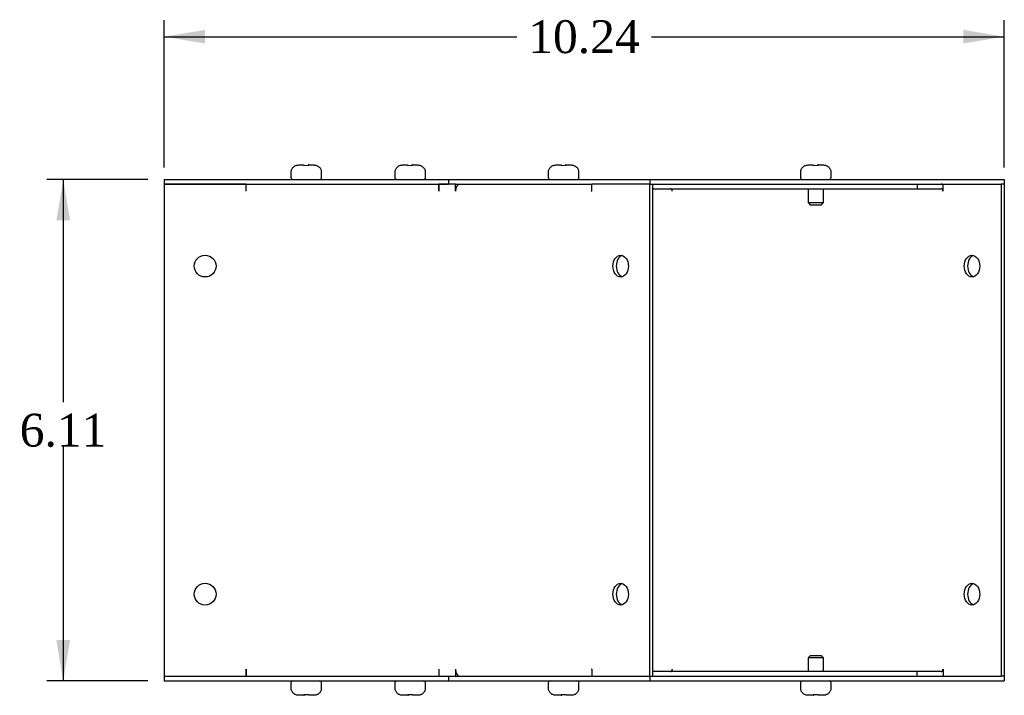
# Model space of a CAD drawing. Header units: inches. Extents: x 0.2 to 77.9, y -0.5 to 51.8.
# Tile 5 of 7: x 41.5 to 53.5, y 22.8 to 31. Entities that reach past the tile are written whole.
import ezdxf
from ezdxf.enums import TextEntityAlignment as Align

# ---------------------------------------------------------------- set-up
doc = ezdxf.new("R2010")
doc.units = ezdxf.units.IN
doc.header["$MEASUREMENT"] = 0
for name, color, linetype in [('COM55573-3', 7, 'Continuous'), ('COM55574-3', 7, 'Continuous'), ('COM55575-3', 7, 'Continuous'), ('Default', 7, 'Continuous'), ('SCS19491', 7, 'Continuous')]:
    doc.layers.add(name, color=color, linetype=linetype)
doc.styles.add('SEACAD_Times_New_Roman', font='times.ttf')
doc.dimstyles.new('HAMMOND_(STH_-_66x44)', dxfattribs={"dimtxt": 0.4, "dimasz": 0.5, "dimexe": 0.2, "dimexo": 0.2, "dimgap": 0.1, "dimtad": 0, "dimtih": 1, "dimtoh": 1, "dimzin": 0, "dimdsep": 46, "dimtxsty": 'SEACAD_Times_New_Roman', "dimblk1": '_SE_FILLED', "dimblk2": '_SE_FILLED', "dimsah": 1, "dimcen": 0.2, "dimadec": 0, "dimazin": 0, "dimtfac": 0.8, "dimtofl": 0, "dimtmove": 0, "dimatfit": 3, "dimfxl": 1, "dimtolj": 1, "dimtzin": 0, "dimarcsym": 0})

# ---------------------------------------------------------------- blocks, each defined once
blk = doc.blocks.new('SE4')
at = {"layer": 'COM55573-3', "color": 7, "linetype": 'Continuous'}
for p, q in [((43.286, 29.043), (46.754, 29.043)), ((43.286, 29.043), (43.286, 28.986)), ((43.286, 28.986), (46.742, 28.986)), ((46.754, 29.043), (49.206, 29.043)), ((46.754, 29.043), (46.754, 28.986)), ((46.754, 28.986), (46.762, 28.986)), ((46.838, 28.986), (48.499, 28.986)), ((49.206, 29.043), (53.529, 29.043)), ((49.206, 29.043), (49.206, 28.986)), ((49.206, 28.986), (53.489, 28.986)), ((49.206, 28.986), (49.206, 28.986)), ((53.529, 29.043), (53.529, 28.986)), ((43.286, 22.986), (46.742, 22.986)), ((43.286, 22.986), (43.286, 22.929)), ((43.286, 22.929), (46.754, 22.929)), ((46.754, 22.986), (46.762, 22.986)), ((46.754, 22.986), (46.754, 22.929)), ((46.754, 22.929), (49.206, 22.929)), ((46.838, 22.986), (48.499, 22.986)), ((49.206, 22.986), (49.206, 22.986)), ((49.206, 22.986), (53.489, 22.986)), ((49.206, 22.986), (49.206, 22.929)), ((49.206, 22.929), (53.529, 22.929)), ((53.529, 22.986), (53.529, 22.929))]:
    blk.add_line(p, q, dxfattribs=at)
at = {"layer": 'COM55574-3', "color": 7, "linetype": 'Continuous'}
for p, q in [((43.286, 28.986), (43.286, 22.986)), ((44.286, 28.986), (43.286, 28.986)), ((44.286, 28.9), (44.286, 28.986)), ((44.286, 28.9), (44.286, 28.986)), ((46.742, 28.986), (46.634, 28.986)), ((46.634, 28.9), (46.634, 28.986)), ((46.634, 28.986), (46.634, 28.9)), ((46.762, 28.986), (46.742, 28.986)), ((46.838, 28.986), (46.762, 28.986)), ((46.838, 28.9), (46.838, 28.986)), ((46.838, 28.986), (46.838, 28.986)), ((46.879, 28.981), (46.879, 28.986)), ((49.206, 28.986), (48.499, 28.986)), ((48.499, 28.9), (48.499, 28.986)), ((49.206, 22.986), (49.206, 28.986)), ((49.206, 28.986), (49.206, 28.986)), ((49.246, 22.986), (49.246, 28.986)), ((44.286, 28.9), (44.286, 28.9)), ((46.634, 28.9), (46.634, 28.9)), ((46.838, 28.9), (46.839, 28.9)), ((48.498, 28.9), (48.499, 28.9)), ((44.286, 23.072), (44.286, 22.986)), ((44.286, 23.072), (44.286, 23.072)), ((44.286, 22.986), (44.286, 23.072)), ((46.634, 23.072), (46.634, 23.072)), ((46.634, 23.072), (46.634, 22.986)), ((46.634, 23.072), (46.634, 22.986)), ((46.838, 23.072), (46.838, 22.986)), ((46.839, 23.072), (46.838, 23.072)), ((48.499, 23.072), (48.498, 23.072)), ((48.499, 23.072), (48.499, 22.986)), ((43.286, 22.986), (44.286, 22.986)), ((46.634, 22.986), (46.742, 22.986)), ((46.742, 22.986), (46.762, 22.986)), ((46.762, 22.986), (46.838, 22.986)), ((46.838, 22.986), (46.838, 22.986)), ((46.879, 22.991), (46.879, 22.986)), ((48.499, 22.986), (49.206, 22.986)), ((49.206, 22.986), (49.206, 22.986))]:
    blk.add_line(p, q, dxfattribs=at)
for centre in [(43.786, 27.986), (43.786, 23.986)]:
    blk.add_circle(centre, 0.133, dxfattribs=at)
for centre, major_axis, start_param, end_param in [((46.899, 28.9), (0, -0.086), 3.141593, 4.712389), ((48.559, 28.9), (0, 0.086), 1.528001, 1.570796), ((48.892, 27.986), (0, 0.133), 0.21596, 2.925632), ((48.892, 23.986), (0, -0.133), 3.357553, 6.067225), ((46.899, 23.072), (0, -0.086), 4.712389, 6.283185), ((48.559, 23.072), (0, 0.086), 1.570796, 1.613592)]:
    blk.add_ellipse(centre, major_axis=major_axis, ratio=0.707107, start_param=start_param, end_param=end_param, dxfattribs=at)
for centre, major_axis in [((48.852, 27.986), (0, 0.133)), ((48.852, 23.986), (0, -0.133))]:
    blk.add_ellipse(centre, major_axis=major_axis, ratio=0.707107, dxfattribs=at)
at = {"layer": 'COM55575-3', "color": 7, "linetype": 'Continuous'}
for p, q in [((46.634, 28.929), (46.634, 28.929)), ((49.246, 28.929), (52.468, 28.929)), ((52.468, 28.986), (52.468, 28.929)), ((52.468, 28.929), (52.761, 28.929)), ((52.782, 28.9), (52.782, 28.986)), ((53.489, 28.986), (53.489, 22.986)), ((53.529, 28.986), (53.489, 28.986)), ((53.489, 28.986), (53.489, 28.986)), ((53.529, 28.986), (53.529, 22.986)), ((49.48, 28.9), (49.48, 28.902)), ((49.48, 28.9), (49.48, 28.9)), ((52.782, 28.9), (52.782, 28.9)), ((49.48, 23.072), (49.48, 23.072)), ((49.48, 23.072), (49.48, 23.07)), ((52.782, 23.072), (52.782, 22.986)), ((52.782, 23.072), (52.782, 23.072)), ((46.634, 23.043), (46.634, 23.043)), ((52.468, 23.043), (49.246, 23.043)), ((52.468, 22.986), (52.468, 23.043)), ((52.761, 23.043), (52.468, 23.043)), ((53.489, 22.986), (53.489, 22.986)), ((53.529, 22.986), (53.489, 22.986))]:
    blk.add_line(p, q, dxfattribs=at)
for centre, major_axis, start_param, end_param in [((49.46, 28.9), (0, 0.029), 4.712389, 6.283185), ((52.761, 28.9), (0, -0.086), 2.796669, 3.141593), ((52.761, 28.9), (0, -0.029), 1.570796, 3.141593), ((53.175, 27.986), (0, -0.133), 3.357553, 6.067225), ((53.175, 23.986), (0, -0.133), 3.357553, 6.067225), ((49.46, 23.072), (0, 0.029), 3.141593, 4.712389), ((52.761, 23.072), (0, -0.029), 0, 1.570796), ((52.761, 23.072), (0, -0.086), 0, 0.344924)]:
    blk.add_ellipse(centre, major_axis=major_axis, ratio=0.707107, start_param=start_param, end_param=end_param, dxfattribs=at)
for centre in [(53.135, 27.986), (53.135, 23.986)]:
    blk.add_ellipse(centre, major_axis=(0, -0.133), ratio=0.707107, dxfattribs=at)
at = {"layer": 'SCS19491', "color": 7, "linetype": 'Continuous'}
for p, q in [((44.927, 29.218), (44.989, 29.218)), ((44.99, 29.213), (45.05, 29.214)), ((45.044, 29.218), (45.041, 29.218)), ((45.046, 29.218), (45.044, 29.218)), ((45.044, 29.218), (45.044, 29.214)), ((45.049, 29.218), (45.046, 29.218)), ((45.046, 29.214), (45.046, 29.218)), ((45.049, 29.218), (45.113, 29.218)), ((45.05, 29.214), (45.049, 29.218)), ((46.193, 29.218), (46.255, 29.218)), ((46.256, 29.213), (46.316, 29.214)), ((46.31, 29.218), (46.308, 29.218)), ((46.313, 29.218), (46.31, 29.218)), ((46.31, 29.218), (46.31, 29.214)), ((46.315, 29.218), (46.313, 29.218)), ((46.313, 29.214), (46.313, 29.218)), ((46.315, 29.218), (46.379, 29.218)), ((46.316, 29.214), (46.315, 29.218)), ((48.064, 29.218), (48.125, 29.218)), ((48.126, 29.213), (48.186, 29.214)), ((48.18, 29.218), (48.178, 29.218)), ((48.183, 29.218), (48.18, 29.218)), ((48.18, 29.218), (48.18, 29.214)), ((48.185, 29.218), (48.183, 29.218)), ((48.183, 29.214), (48.183, 29.218)), ((48.185, 29.218), (48.249, 29.218)), ((48.186, 29.214), (48.185, 29.218)), ((51.138, 29.218), (51.2, 29.218)), ((51.201, 29.213), (51.261, 29.214)), ((51.255, 29.218), (51.252, 29.218)), ((51.257, 29.218), (51.255, 29.218)), ((51.255, 29.218), (51.255, 29.214)), ((51.26, 29.218), (51.257, 29.218)), ((51.257, 29.214), (51.257, 29.218)), ((51.26, 29.218), (51.323, 29.218)), ((51.261, 29.214), (51.26, 29.218)), ((44.832, 29.128), (44.832, 29.068)), ((44.836, 29.143), (44.834, 29.143)), ((45.204, 29.143), (45.206, 29.143)), ((45.207, 29.068), (45.207, 29.128)), ((46.099, 29.128), (46.099, 29.068)), ((46.102, 29.143), (46.1, 29.143)), ((46.47, 29.143), (46.472, 29.143)), ((46.474, 29.068), (46.474, 29.128)), ((47.969, 29.128), (47.969, 29.068)), ((47.973, 29.143), (47.97, 29.143)), ((48.34, 29.143), (48.343, 29.143)), ((48.344, 29.068), (48.344, 29.128)), ((51.043, 29.128), (51.043, 29.068)), ((51.047, 29.143), (51.044, 29.143)), ((51.415, 29.143), (51.417, 29.143)), ((51.418, 29.068), (51.418, 29.128)), ((51.136, 28.929), (51.136, 28.76)), ((51.326, 28.76), (51.326, 28.929)), ((51.136, 28.76), (51.326, 28.76)), ((51.136, 28.76), (51.166, 28.73)), ((51.296, 28.73), (51.166, 28.73)), ((51.296, 28.73), (51.326, 28.76)), ((51.166, 23.241), (51.136, 23.211)), ((51.326, 23.211), (51.136, 23.211)), ((51.136, 23.211), (51.136, 23.043)), ((51.166, 23.241), (51.296, 23.241)), ((51.326, 23.211), (51.296, 23.241)), ((51.326, 23.043), (51.326, 23.211)), ((44.832, 22.904), (44.832, 22.844)), ((44.834, 22.829), (44.836, 22.829)), ((45.204, 22.829), (45.206, 22.829)), ((45.207, 22.844), (45.207, 22.904)), ((46.099, 22.904), (46.099, 22.844)), ((46.102, 22.829), (46.1, 22.829)), ((46.47, 22.829), (46.472, 22.829)), ((46.474, 22.844), (46.474, 22.904)), ((47.969, 22.904), (47.969, 22.844)), ((47.973, 22.829), (47.97, 22.829)), ((48.34, 22.829), (48.343, 22.829)), ((48.344, 22.844), (48.344, 22.904)), ((51.043, 22.904), (51.043, 22.844)), ((51.047, 22.829), (51.044, 22.829)), ((51.415, 22.829), (51.417, 22.829)), ((51.418, 22.844), (51.418, 22.904)), ((44.991, 22.754), (44.927, 22.754)), ((45.05, 22.758), (44.99, 22.758)), ((44.99, 22.758), (44.991, 22.754)), ((44.991, 22.754), (44.993, 22.754)), ((44.993, 22.758), (44.993, 22.754)), ((44.993, 22.754), (44.996, 22.754)), ((44.996, 22.754), (44.996, 22.758)), ((44.996, 22.754), (44.998, 22.754)), ((45.113, 22.754), (45.051, 22.754)), ((46.257, 22.754), (46.193, 22.754)), ((46.316, 22.758), (46.256, 22.758)), ((46.256, 22.758), (46.257, 22.754)), ((46.257, 22.754), (46.26, 22.754)), ((46.26, 22.758), (46.26, 22.754)), ((46.26, 22.754), (46.262, 22.754)), ((46.262, 22.754), (46.262, 22.758)), ((46.262, 22.754), (46.265, 22.754)), ((46.379, 22.754), (46.317, 22.754)), ((48.127, 22.754), (48.064, 22.754)), ((48.186, 22.758), (48.126, 22.758)), ((48.126, 22.758), (48.127, 22.754)), ((48.127, 22.754), (48.13, 22.754)), ((48.13, 22.758), (48.13, 22.754)), ((48.13, 22.754), (48.132, 22.754)), ((48.132, 22.754), (48.132, 22.758)), ((48.132, 22.754), (48.135, 22.754)), ((48.249, 22.754), (48.188, 22.754)), ((51.202, 22.754), (51.138, 22.754)), ((51.261, 22.758), (51.201, 22.758)), ((51.201, 22.758), (51.202, 22.754)), ((51.202, 22.754), (51.204, 22.754)), ((51.204, 22.758), (51.204, 22.754)), ((51.204, 22.754), (51.207, 22.754)), ((51.207, 22.754), (51.207, 22.758)), ((51.207, 22.754), (51.209, 22.754)), ((51.323, 22.754), (51.262, 22.754))]:
    blk.add_line(p, q, dxfattribs=at)
for centre, radius, start, end in [((44.922, 29.128), 0.09, 170.4059, 180), ((44.857, 29.068), 0.025, 180, 270), ((45.182, 29.068), 0.025, 270, 0), ((45.117, 29.128), 0.09, 0, 9.5941), ((46.189, 29.128), 0.09, 170.4059, 180), ((46.124, 29.068), 0.025, 180, 270), ((46.449, 29.068), 0.025, 270, 0), ((46.384, 29.128), 0.09, 0, 9.5941), ((48.059, 29.128), 0.09, 170.4059, 180), ((47.994, 29.068), 0.025, 180, 270), ((48.319, 29.068), 0.025, 270, 0), ((48.254, 29.128), 0.09, 0, 9.5941), ((51.133, 29.128), 0.09, 170.4059, 180), ((51.068, 29.068), 0.025, 180, 270), ((51.393, 29.068), 0.025, 270, 0), ((51.328, 29.128), 0.09, 0, 9.5941), ((44.857, 22.904), 0.025, 90, 180), ((45.182, 22.904), 0.025, 0, 90), ((46.124, 22.904), 0.025, 90, 180), ((46.449, 22.904), 0.025, 0, 90), ((47.994, 22.904), 0.025, 90, 180), ((48.319, 22.904), 0.025, 0, 90), ((51.068, 22.904), 0.025, 90, 180), ((51.393, 22.904), 0.025, 0, 90), ((44.922, 22.844), 0.09, 180, 189.5941), ((45.117, 22.844), 0.09, 350.4059, 0), ((46.189, 22.844), 0.09, 180, 189.5941), ((46.384, 22.844), 0.09, 350.4059, 0), ((48.059, 22.844), 0.09, 180, 189.5941), ((48.254, 22.844), 0.09, 350.4059, 0), ((51.133, 22.844), 0.09, 180, 189.5941), ((51.328, 22.844), 0.09, 350.4059, 0)]:
    blk.add_arc(centre, radius, start, end, dxfattribs=at)
for points in [[(44.836, 29.143), (44.837, 29.148), (44.838, 29.153), (44.842, 29.163), (44.844, 29.168), (44.85, 29.177), (44.853, 29.182), (44.86, 29.19), (44.864, 29.194), (44.872, 29.2), (44.876, 29.204), (44.886, 29.209), (44.891, 29.211), (44.901, 29.214), (44.906, 29.216), (44.916, 29.217), (44.922, 29.218), (44.927, 29.218)], [(45.113, 29.218), (45.118, 29.218), (45.123, 29.217), (45.134, 29.216), (45.139, 29.214), (45.149, 29.211), (45.154, 29.209), (45.164, 29.203), (45.168, 29.2), (45.176, 29.194), (45.18, 29.19), (45.187, 29.182), (45.19, 29.177), (45.195, 29.168), (45.198, 29.163), (45.201, 29.153), (45.203, 29.148), (45.204, 29.143)], [(46.102, 29.143), (46.103, 29.148), (46.105, 29.153), (46.108, 29.163), (46.111, 29.168), (46.116, 29.177), (46.119, 29.182), (46.126, 29.19), (46.13, 29.194), (46.138, 29.2), (46.143, 29.204), (46.152, 29.209), (46.157, 29.211), (46.167, 29.214), (46.172, 29.216), (46.183, 29.217), (46.188, 29.218), (46.193, 29.218)], [(46.379, 29.218), (46.384, 29.218), (46.39, 29.217), (46.4, 29.216), (46.405, 29.214), (46.415, 29.211), (46.42, 29.209), (46.43, 29.203), (46.434, 29.2), (46.442, 29.194), (46.446, 29.19), (46.453, 29.182), (46.456, 29.177), (46.462, 29.168), (46.464, 29.163), (46.468, 29.153), (46.469, 29.148), (46.47, 29.143)], [(47.973, 29.143), (47.973, 29.148), (47.975, 29.153), (47.979, 29.163), (47.981, 29.168), (47.986, 29.177), (47.989, 29.182), (47.996, 29.19), (48, 29.194), (48.008, 29.2), (48.013, 29.204), (48.022, 29.209), (48.027, 29.211), (48.037, 29.214), (48.042, 29.216), (48.053, 29.217), (48.058, 29.218), (48.064, 29.218)], [(48.249, 29.218), (48.255, 29.218), (48.26, 29.217), (48.27, 29.216), (48.276, 29.214), (48.286, 29.211), (48.291, 29.209), (48.3, 29.203), (48.304, 29.2), (48.313, 29.194), (48.317, 29.19), (48.323, 29.182), (48.327, 29.177), (48.332, 29.168), (48.334, 29.163), (48.338, 29.153), (48.339, 29.148), (48.34, 29.143)], [(51.047, 29.143), (51.048, 29.148), (51.049, 29.153), (51.053, 29.163), (51.055, 29.168), (51.061, 29.177), (51.064, 29.182), (51.071, 29.19), (51.074, 29.194), (51.083, 29.2), (51.087, 29.204), (51.097, 29.209), (51.101, 29.211), (51.112, 29.214), (51.117, 29.216), (51.127, 29.217), (51.133, 29.218), (51.138, 29.218)], [(51.323, 29.218), (51.329, 29.218), (51.334, 29.217), (51.345, 29.216), (51.35, 29.214), (51.36, 29.211), (51.365, 29.209), (51.374, 29.203), (51.379, 29.2), (51.387, 29.194), (51.391, 29.19), (51.398, 29.182), (51.401, 29.177), (51.406, 29.168), (51.409, 29.163), (51.412, 29.153), (51.414, 29.148), (51.415, 29.143)], [(44.927, 22.754), (44.922, 22.754), (44.916, 22.754), (44.906, 22.756), (44.901, 22.757), (44.891, 22.761), (44.886, 22.763), (44.876, 22.768), (44.872, 22.771), (44.864, 22.778), (44.86, 22.782), (44.853, 22.79), (44.85, 22.794), (44.844, 22.804), (44.842, 22.808), (44.838, 22.819), (44.837, 22.824), (44.836, 22.829)], [(45.204, 22.829), (45.203, 22.824), (45.201, 22.818), (45.198, 22.808), (45.196, 22.804), (45.19, 22.794), (45.187, 22.79), (45.18, 22.782), (45.176, 22.778), (45.168, 22.771), (45.163, 22.768), (45.154, 22.763), (45.149, 22.761), (45.139, 22.757), (45.134, 22.756), (45.123, 22.754), (45.118, 22.754), (45.113, 22.754)], [(46.193, 22.754), (46.188, 22.754), (46.183, 22.754), (46.172, 22.756), (46.167, 22.757), (46.157, 22.761), (46.152, 22.763), (46.143, 22.768), (46.138, 22.771), (46.13, 22.778), (46.126, 22.782), (46.119, 22.79), (46.116, 22.794), (46.111, 22.804), (46.108, 22.808), (46.105, 22.819), (46.103, 22.824), (46.102, 22.829)], [(46.47, 22.829), (46.469, 22.824), (46.468, 22.818), (46.464, 22.808), (46.462, 22.804), (46.456, 22.794), (46.453, 22.79), (46.446, 22.782), (46.442, 22.778), (46.434, 22.771), (46.43, 22.768), (46.42, 22.763), (46.416, 22.761), (46.405, 22.757), (46.4, 22.756), (46.39, 22.754), (46.384, 22.754), (46.379, 22.754)], [(48.064, 22.754), (48.058, 22.754), (48.053, 22.754), (48.042, 22.756), (48.037, 22.757), (48.027, 22.761), (48.022, 22.763), (48.013, 22.768), (48.008, 22.771), (48, 22.778), (47.996, 22.782), (47.989, 22.79), (47.986, 22.794), (47.981, 22.804), (47.979, 22.808), (47.975, 22.819), (47.973, 22.824), (47.973, 22.829)], [(48.34, 22.829), (48.339, 22.824), (48.338, 22.818), (48.334, 22.808), (48.332, 22.804), (48.327, 22.794), (48.323, 22.79), (48.316, 22.782), (48.313, 22.778), (48.304, 22.771), (48.3, 22.768), (48.291, 22.763), (48.286, 22.761), (48.276, 22.757), (48.27, 22.756), (48.26, 22.754), (48.255, 22.754), (48.249, 22.754)], [(51.138, 22.754), (51.133, 22.754), (51.127, 22.754), (51.117, 22.756), (51.112, 22.757), (51.101, 22.761), (51.097, 22.763), (51.087, 22.768), (51.083, 22.771), (51.074, 22.778), (51.071, 22.782), (51.064, 22.79), (51.061, 22.794), (51.055, 22.804), (51.053, 22.808), (51.049, 22.819), (51.048, 22.824), (51.047, 22.829)], [(51.415, 22.829), (51.414, 22.824), (51.412, 22.818), (51.409, 22.808), (51.406, 22.804), (51.401, 22.794), (51.398, 22.79), (51.391, 22.782), (51.387, 22.778), (51.379, 22.771), (51.374, 22.768), (51.365, 22.763), (51.36, 22.761), (51.35, 22.757), (51.345, 22.756), (51.334, 22.754), (51.329, 22.754), (51.323, 22.754)]]:
    blk.add_open_spline(points, degree=3, knots=[0, 0, 0, 0, 0.125, 0.125, 0.25, 0.25, 0.375, 0.375, 0.5, 0.5, 0.625, 0.625, 0.75, 0.75, 0.875, 0.875, 1, 1, 1, 1], dxfattribs=at)
for points in [[(44.989, 29.218), (44.989, 29.218), (44.99, 29.216), (44.99, 29.213)], [(46.255, 29.218), (46.255, 29.218), (46.256, 29.216), (46.256, 29.213)], [(48.125, 29.218), (48.126, 29.218), (48.126, 29.216), (48.126, 29.213)], [(51.2, 29.218), (51.2, 29.218), (51.2, 29.216), (51.201, 29.213)], [(45.051, 22.754), (45.051, 22.754), (45.05, 22.755), (45.05, 22.758)], [(46.317, 22.754), (46.317, 22.754), (46.317, 22.755), (46.316, 22.758)], [(48.188, 22.754), (48.187, 22.754), (48.187, 22.755), (48.186, 22.758)], [(51.262, 22.754), (51.261, 22.754), (51.261, 22.755), (51.261, 22.758)]]:
    blk.add_open_spline(points, degree=3, dxfattribs=at)
blk = doc.blocks.new('DMBLK8104')
at = {"layer": 'Default', "linetype": 'Continuous', "transparency": 16777216}
for points in [[(43.786, 30.865), (43.286, 30.782), (43.786, 30.699)], [(53.029, 30.865), (53.029, 30.699), (53.529, 30.782)]]:
    blk.add_hatch(color=7, dxfattribs=at).paths.add_polyline_path(points)
at = {"layer": 'Default', "color": 7, "linetype": 'Continuous', "transparency": 16777216}
for p, q in [((43.286, 29.186), (43.286, 30.982)), ((53.529, 29.186), (53.529, 30.982)), ((43.286, 30.782), (47.585, 30.782)), ((49.23, 30.782), (53.529, 30.782))]:
    blk.add_line(p, q, dxfattribs=at)
at = {"layer": 'Default', "color": 7, "linetype": 'Continuous', "transparency": 16777216, "style": 'SEACAD_Times_New_Roman'}
blk.add_text('10.24', height=0.4, dxfattribs=at).set_placement((47.725, 30.982), align=Align.TOP_LEFT)
blk = doc.blocks.new('_SE_FILLED')
at = {"color": 0}
blk.add_line((0, 0), (-1, 0), dxfattribs=at)
blk.add_solid([(0, 0), (-1, -0.1665), (-1, 0.1665), (0, 0)], dxfattribs=at)
blk = doc.blocks.new('DMBLK8105')
at = {"layer": 'Default', "linetype": 'Continuous', "transparency": 16777216}
for points in [[(41.973, 28.543), (42.14, 28.543), (42.057, 29.043)], [(41.973, 23.429), (42.057, 22.929), (42.14, 23.429)]]:
    blk.add_hatch(color=7, dxfattribs=at).paths.add_polyline_path(points)
at = {"layer": 'Default', "color": 7, "linetype": 'Continuous', "transparency": 16777216}
for p, q in [((43.086, 29.043), (41.857, 29.043)), ((42.057, 29.043), (42.057, 26.326)), ((42.057, 25.786), (42.057, 22.929)), ((43.086, 22.929), (41.857, 22.929))]:
    blk.add_line(p, q, dxfattribs=at)
at = {"layer": 'Default', "color": 7, "linetype": 'Continuous', "transparency": 16777216, "style": 'SEACAD_Times_New_Roman'}
blk.add_text('6.11', height=0.4, dxfattribs=at).set_placement((41.526, 26.186), align=Align.TOP_LEFT)

msp = doc.modelspace()

# ---------------------------------------------------------------- block references
at = {"layer": 'Default'}
msp.add_blockref('SE4', (0, 0), dxfattribs=at)

# ---------------------------------------------------------------- dimensions: what is measured, and where the dimension line sits
at = {"layer": 'Default', "color": 7, "linetype": 'Continuous'}
for base, p1, p2, angle, picture, middle in [((43.286, 30.782), (43.286, 28.986), (53.529, 28.986), 0, 'DMBLK8104', (48.408, 30.782)), ((42.057, 29.043), (43.286, 29.043), (43.286, 22.929), 270, 'DMBLK8105', (42.057, 25.986))]:
    dim = msp.add_linear_dim(base=base, p1=p1, p2=p2, angle=angle, text='\\A1;<>', dimstyle='HAMMOND_(STH_-_66x44)', dxfattribs=at)
    dim.commit()
    dim.dimension.update_dxf_attribs({"geometry": picture, "text_midpoint": middle, "dimtype": 161})

doc.saveas('drawing.dxf')
